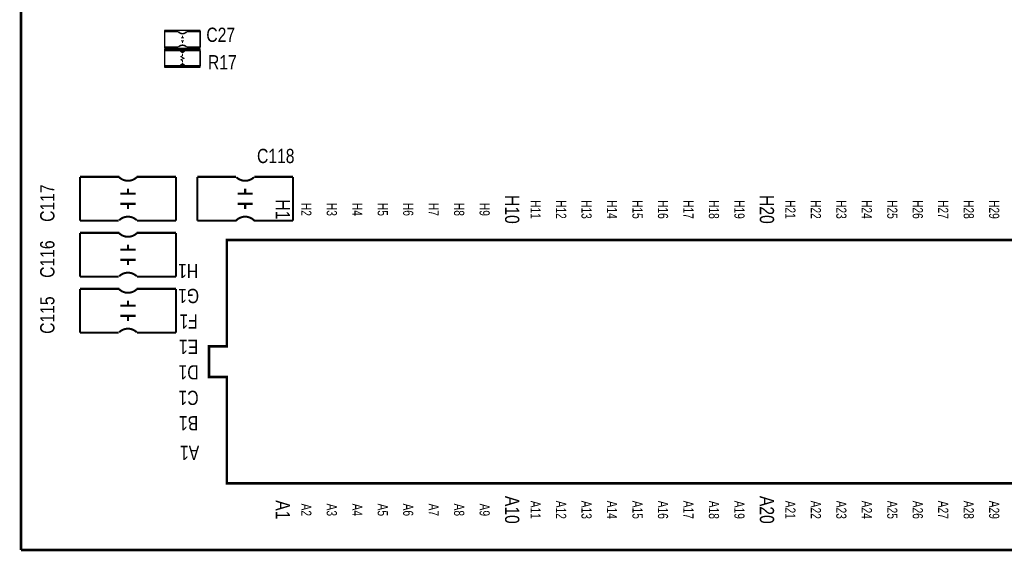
# Model space of a CAD drawing. Extents: x 0 to 180, y 0 to 69.
# Tile 1 of 6: x 0 to 49, y 0 to 26. Entities that reach past the tile are written whole.
import ezdxf
from ezdxf.enums import TextEntityAlignment as Align

# ---------------------------------------------------------------- set-up
doc = ezdxf.new("R2010")
doc.units = 0
for name, color, linetype in [('BG_OUTLINE', 254, 'CONTINUOUS'), ('PG_SILKSCREEN_TOP', 92, 'CONTINUOUS'), ('RD_SILKSCREEN_TOP', 20, 'CONTINUOUS')]:
    doc.layers.add(name, color=color, linetype=linetype)

msp = doc.modelspace()

# ---------------------------------------------------------------- linework, layer by layer
at = {"layer": 'BG_OUTLINE', "const_width": 0.127}
for points in [[(0, 69.000116), (0, 0)], [(0, 0), (96.999806, 0)]]:
    msp.add_lwpolyline(points, dxfattribs=at)
at = {"layer": 'PG_SILKSCREEN_TOP'}
for points, const_width in [([(7.8486, 25.0952), (7.1628, 25.0952), (7.1628, 25.8572), (7.8486, 25.8572)], 0.0762), ([(7.9756, 25.5524), (8.128, 25.5524)], 0.0508), ([(8.0518, 25.654), (8.0518, 25.5524)], 0.0508), ([(8.9408, 25.0952), (8.9408, 25.8572), (8.255, 25.8572)], 0.0762), ([(7.9756, 25.4), (8.128, 25.4)], 0.0508), ([(8.0518, 25.4), (8.0518, 25.2984)], 0.0508), ([(8.9408, 25.0952), (8.255, 25.0952)], 0.0762), ([(8.9408, 24.9174), (8.1788, 24.9174), (8.0518, 24.8158), (7.9248, 24.9174), (7.1628, 24.9174)], 0.0762), ([(7.1628, 24.9174), (7.1628, 24.1554)], 0.0762), ([(8.1788, 24.9174), (7.9248, 24.9174)], 0.0762), ([(8.0518, 24.7396), (8.0518, 24.6634), (7.9756, 24.6126), (8.128, 24.5364), (7.9756, 24.4602), (8.0518, 24.4094), (8.0518, 24.3332)], 0.0508), ([(8.0772, 24.892), (8.001, 24.892)], 0.0762), ([(8.9408, 24.1554), (8.9408, 24.9174)], 0.0762), ([(7.1628, 24.1554), (7.9248, 24.1554), (8.0518, 24.257), (8.1788, 24.1554), (8.9408, 24.1554)], 0.0762), ([(8.1788, 24.1554), (7.9248, 24.1554)], 0.0762), ([(8.0772, 24.2062), (8.001, 24.2062)], 0.0762), ([(2.9464, 18.6182), (2.9464, 16.4338)], 0.1016), ([(4.9022, 18.6182), (2.9464, 18.6182)], 0.1016), ([(7.7216, 18.6182), (5.7658, 18.6182)], 0.1016), ([(7.7216, 18.6182), (7.7216, 16.4338)], 0.1016), ([(8.7884, 16.4338), (8.7884, 18.6182)], 0.1016), ([(10.7188, 18.6182), (8.7884, 18.6182)], 0.1016), ([(13.5636, 18.6182), (11.6332, 18.6182)], 0.1016), ([(13.5636, 16.4338), (13.5636, 18.6182)], 0.1016), ([(4.953, 17.78), (5.715, 17.78)], 0.1016), ([(5.334, 18.034), (5.334, 17.78)], 0.1016), ([(11.557, 17.78), (10.795, 17.78)], 0.1016), ([(11.176, 17.78), (11.176, 18.034)], 0.1016), ([(4.953, 17.272), (5.715, 17.272)], 0.1016), ([(5.334, 17.272), (5.334, 17.018)], 0.1016), ([(11.557, 17.272), (10.795, 17.272)], 0.1016), ([(11.176, 17.018), (11.176, 17.272)], 0.1016), ([(2.9464, 16.4338), (4.8768, 16.4338)], 0.1016), ([(5.7912, 16.4338), (7.7216, 16.4338)], 0.1016), ([(8.7884, 16.4338), (10.7442, 16.4338)], 0.1016), ([(11.6078, 16.4338), (13.5636, 16.4338)], 0.1016), ([(2.9464, 15.8242), (2.9464, 13.6398)], 0.1016), ([(4.9022, 15.8242), (2.9464, 15.8242)], 0.1016), ([(7.7216, 15.8242), (5.7658, 15.8242)], 0.1016), ([(7.7216, 15.8242), (7.7216, 13.6398)], 0.1016), ([(5.334, 15.24), (5.334, 14.986)], 0.1016), ([(78.741016, 11.647678), (78.741016, 3.327654), (10.261092, 3.327654), (10.261092, 8.637778), (9.371076, 8.637778), (9.371076, 10.157714), (10.261092, 10.157714), (10.261092, 15.467838), (78.741016, 15.467838), (78.741016, 13.247624)], 0.127), ([(4.953, 14.986), (5.715, 14.986)], 0.1016), ([(4.953, 14.478), (5.715, 14.478)], 0.1016), ([(5.334, 14.478), (5.334, 14.224)], 0.1016), ([(2.9464, 13.6398), (4.8768, 13.6398)], 0.1016), ([(5.7912, 13.6398), (7.7216, 13.6398)], 0.1016), ([(2.9464, 13.0302), (2.9464, 10.8458)], 0.1016), ([(4.9022, 13.0302), (2.9464, 13.0302)], 0.1016), ([(7.7216, 13.0302), (5.7658, 13.0302)], 0.1016), ([(7.7216, 13.0302), (7.7216, 10.8458)], 0.1016), ([(5.334, 12.446), (5.334, 12.192)], 0.1016), ([(4.953, 12.192), (5.715, 12.192)], 0.1016), ([(4.953, 11.684), (5.715, 11.684)], 0.1016), ([(5.334, 11.684), (5.334, 11.43)], 0.1016), ([(2.9464, 10.8458), (4.8768, 10.8458)], 0.1016), ([(5.7912, 10.8458), (7.7216, 10.8458)], 0.1016)]:
    msp.add_lwpolyline(points, dxfattribs=dict(at, const_width=const_width))
for points in [[(8.9408, 25.9207), (7.1628, 25.9207)], [(7.1628, 25.9207), (7.1628, 25.0317)], [(8.9408, 25.0317), (8.9408, 25.9207)], [(7.1628, 25.0317), (8.9408, 25.0317)], [(8.9408, 24.9809), (7.1628, 24.9809)], [(7.1628, 24.9809), (7.1628, 24.0919)], [(8.9408, 24.0919), (8.9408, 24.9809)], [(7.1628, 24.0919), (8.9408, 24.0919)]]:
    msp.add_lwpolyline(points, dxfattribs=at)
for points, const_width in [([(7.8486, 25.8572, 0.480625), (8.255, 25.8572)], 0.0762), ([(7.8486, 25.0952, -0.428966), (8.255, 25.0952)], 0.0762), ([(4.8895, 18.6055, 0.414028), (5.7785, 18.6055)], 0.1016), ([(10.7315, 18.6055, 0.413378), (11.6205, 18.6055)], 0.1016), ([(5.7785, 16.4465, 0.413378), (4.8895, 16.4465)], 0.1016), ([(11.6205, 16.4465, 0.414028), (10.7315, 16.4465)], 0.1016), ([(4.8895, 15.8115, 0.414028), (5.7785, 15.8115)], 0.1016), ([(5.7785, 13.6525, 0.413378), (4.8895, 13.6525)], 0.1016), ([(4.8895, 13.0175, 0.414028), (5.7785, 13.0175)], 0.1016), ([(5.7785, 10.8585, 0.413378), (4.8895, 10.8585)], 0.1016)]:
    msp.add_lwpolyline(points, format="xyb", dxfattribs=dict(at, const_width=const_width))

# ---------------------------------------------------------------- texts
for s, height, rotation, width, p in [('H1', 0.7112, 270, 0.821429, (12.700254, 16.992346)), ('H2', 0.508, 270, 0.75, (13.970254, 16.992346)), ('H3', 0.508, 270, 0.75, (15.240254, 16.992346)), ('H4', 0.508, 270, 0.75, (16.510254, 16.992346)), ('H5', 0.508, 270, 0.75, (17.780254, 16.992346)), ('H6', 0.508, 270, 0.75, (19.050254, 16.992346)), ('H7', 0.508, 270, 0.75, (20.320254, 16.992346)), ('H8', 0.508, 270, 0.75, (21.590254, 16.992346)), ('H9', 0.508, 270, 0.75, (22.860254, 16.992346)), ('H10', 0.7112, 270, 0.821429, (24.130254, 16.992346)), ('H11', 0.508, 270, 0.75, (25.400254, 16.992346)), ('H12', 0.508, 270, 0.75, (26.670254, 16.992346)), ('H13', 0.508, 270, 0.75, (27.940254, 16.992346)), ('H14', 0.508, 270, 0.75, (29.210254, 16.992346)), ('H15', 0.508, 270, 0.75, (30.480254, 16.992346)), ('H16', 0.508, 270, 0.75, (31.750254, 16.992346)), ('H17', 0.508, 270, 0.75, (33.020254, 16.992346)), ('H18', 0.508, 270, 0.75, (34.290254, 16.992346)), ('H19', 0.508, 270, 0.75, (35.560254, 16.992346)), ('H20', 0.7112, 270, 0.821429, (36.830254, 16.992346)), ('H21', 0.508, 270, 0.75, (38.100254, 16.992346)), ('H22', 0.508, 270, 0.75, (39.370254, 16.992346)), ('H23', 0.508, 270, 0.75, (40.640254, 16.992346)), ('H24', 0.508, 270, 0.75, (41.910254, 16.992346)), ('H25', 0.508, 270, 0.75, (43.180254, 16.992346)), ('H26', 0.508, 270, 0.75, (44.450254, 16.992346)), ('H27', 0.508, 270, 0.75, (45.720254, 16.992346)), ('H28', 0.508, 270, 0.75, (46.990254, 16.992346)), ('H29', 0.508, 270, 0.75, (48.260254, 16.992346)), ('H1', 0.7112, 180, 0.821429, (8.331454, 14.274546)), ('G1', 0.7112, 180, 0.821429, (8.356854, 13.029946)), ('F1', 0.7112, 180, 0.821429, (8.356854, 11.759946)), ('E1', 0.7112, 180, 0.821429, (8.356854, 10.489946)), ('D1', 0.7112, 180, 0.821429, (8.356854, 9.219946)), ('C1', 0.7112, 180, 0.821429, (8.356854, 7.949946)), ('B1', 0.7112, 180, 0.821429, (8.356854, 6.679946)), ('A1', 0.7112, 180, 0.821429, (8.407654, 5.206746)), ('A1', 0.7112, 270, 0.821429, (12.700254, 2.006346)), ('A10', 0.7112, 270, 0.821429, (24.130254, 2.006346)), ('A20', 0.7112, 270, 0.821429, (36.830254, 2.006346)), ('A2', 0.508, 270, 0.75, (13.970254, 2.006346)), ('A3', 0.508, 270, 0.75, (15.240254, 2.006346)), ('A4', 0.508, 270, 0.75, (16.510254, 2.006346)), ('A5', 0.508, 270, 0.75, (17.780254, 2.006346)), ('A6', 0.508, 270, 0.75, (19.050254, 2.006346)), ('A7', 0.508, 270, 0.75, (20.320254, 2.006346)), ('A8', 0.508, 270, 0.75, (21.590254, 2.006346)), ('A9', 0.508, 270, 0.75, (22.860254, 2.006346)), ('A11', 0.508, 270, 0.75, (25.400254, 2.006346)), ('A12', 0.508, 270, 0.75, (26.670254, 2.006346)), ('A13', 0.508, 270, 0.75, (27.940254, 2.006346)), ('A14', 0.508, 270, 0.75, (29.210254, 2.006346)), ('A15', 0.508, 270, 0.75, (30.480254, 2.006346)), ('A16', 0.508, 270, 0.75, (31.750254, 2.006346)), ('A17', 0.508, 270, 0.75, (33.020254, 2.006346)), ('A18', 0.508, 270, 0.75, (34.290254, 2.006346)), ('A19', 0.508, 270, 0.75, (35.560254, 2.006346)), ('A21', 0.508, 270, 0.75, (38.100254, 2.006346)), ('A22', 0.508, 270, 0.75, (39.370254, 2.006346)), ('A23', 0.508, 270, 0.75, (40.640254, 2.006346)), ('A24', 0.508, 270, 0.75, (41.910254, 2.006346)), ('A25', 0.508, 270, 0.75, (43.180254, 2.006346)), ('A26', 0.508, 270, 0.75, (44.450254, 2.006346)), ('A27', 0.508, 270, 0.75, (45.720254, 2.006346)), ('A28', 0.508, 270, 0.75, (46.990254, 2.006346)), ('A29', 0.508, 270, 0.75, (48.260254, 2.006346))]:
    msp.add_text(s, height=height, rotation=rotation, dxfattribs=dict(at, width=width)).set_placement(p, align=Align.CENTER)
at = {"layer": 'RD_SILKSCREEN_TOP', "width": 0.821429}
for s, p in [('C27', (9.9568, 25.3492)), ('C118', (12.7, 19.304))]:
    msp.add_text(s, height=0.7112, dxfattribs=at).set_placement(p, align=Align.CENTER)
msp.add_text('R17', height=0.7112, dxfattribs=at).set_placement((9.3218, 23.9776))
for s, p in [('C117', (1.66878, 16.37284)), ('C116', (1.66878, 13.57884)), ('C115', (1.66878, 10.78484))]:
    msp.add_text(s, height=0.7112, rotation=90, dxfattribs=at).set_placement(p)

doc.saveas('drawing.dxf')
